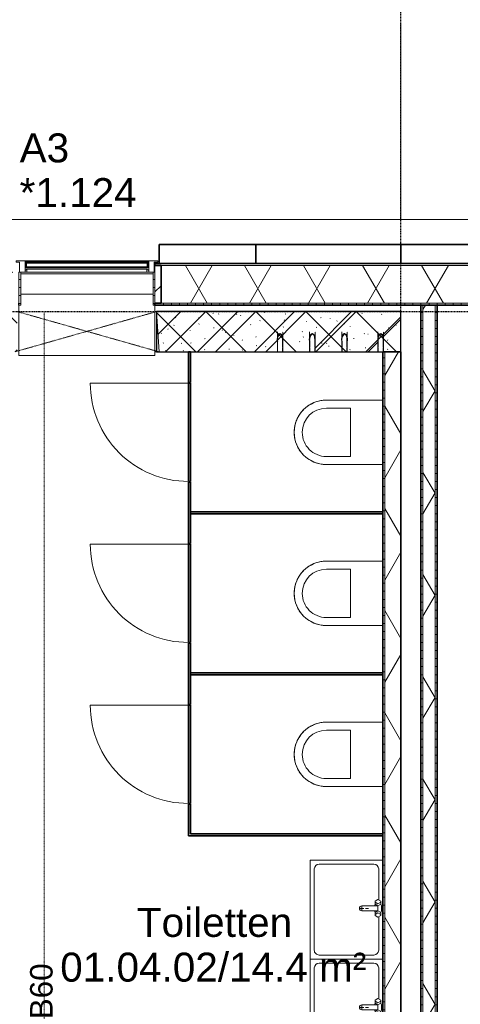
# Model space of a CAD drawing. Header units: millimetres. Extents: x -80560 to 110805, y -11020 to 52719.
# Tile 140 of 184: x 59527 to 62264, y 43497 to 49613. Entities that reach past the tile are written whole.
import ezdxf

# ---------------------------------------------------------------- set-up
doc = ezdxf.new("R2010")
doc.units = ezdxf.units.MM
for name, pattern in [('CENTER2', [20, 8, -4, 4, -4]), ('Dash', [6.35, 3.175, -3.175]), ('DASHDOT2', [8, 4, -2, 0, -2]), ('DASHED2-1', [3, 2, -1]), ('Hidden 1', [3.5, 2, -1.5])]:
    doc.linetypes.add(name, pattern=pattern)
for name, color, linetype, lineweight in [('A-ANNO-NOTE', 131, 'Continuous', 18), ('A-AREA-IDEN', 2, 'Continuous', 9), ('A-DETL-GENF', 92, 'Continuous', 18), ('A-DETL-MBND', 5, 'Continuous', 18), ('A-DOOR', 31, 'Continuous', 18), ('A-FLOR-OVHD', 1, 'DASHED2-1', 18), ('A-GENM', 13, 'Continuous', 18), ('A-GLAZ', 151, 'Continuous', 18), ('A-GLAZ-IDEN', 152, 'Continuous', 18), ('A-GLAZ-SILL', 1, 'Continuous', 18), ('A-WALL', 113, 'Continuous', 35), ('A-WALL-PATT', 111, 'Continuous', 35), ('I-WALL', 2, 'Continuous', 18), ('P-SANR-FIXT', 6, 'Continuous', 18), ('S-GRID', 1, 'Continuous', 9)]:
    doc.layers.add(name, color=color, linetype=linetype, lineweight=lineweight)
doc.styles.add('Arial', font='arial.ttf', dxfattribs={"height": 180})
doc.styles.add('Arial_1', font='arial.ttf', dxfattribs={"height": 140})
pattern_1 = [(3e-13, (62019.82, 43794.75), (-2e-13, 50), [])]
pattern_2 = [(60, (24894.82, 0), (-274.963, 158.75), []), (120, (24894.82, 0), (-274.963, -158.75), [])]
pattern_3 = [(0, (0, 0), (0, 50), [])]

# ---------------------------------------------------------------- blocks, each defined once
blk = doc.blocks.new('19112_SW_LeonardoCollege_R2020_rvt-1-DO_01 eerste verdieping')
at = {"layer": 'A-WALL-PATT', "lineweight": 5}
h = blk.add_hatch(dxfattribs=at)
h.set_pattern_fill('FP_171', color=10, angle=45, style=0, pattern_type=2)
h.set_pattern_definition([(225, (34237.5, 47800), (155.563, -155.563), []), (315, (34237.5, 47800), (155.563, 155.563), [])])
h.paths.add_polyline_path([(31475, 47550), (32417, 47550), (32417, 47800), (31475, 47800), (31475, 47581.1)], flags=0)
h.paths.add_polyline_path([(33433.4, 47550), (34617, 47550), (34617, 47800), (33283, 47800), (33283, 47550)], flags=0)
h.paths.add_polyline_path([(36076.4, 47550), (37000, 47550), (37000, 47800), (35483, 47800), (35483, 47550), (35782.7, 47550)], flags=0)
at = {"layer": 'A-WALL', "color": 250, "lineweight": 9}
for p, q in [((35473, 47800), (35483, 47800)), ((35483, 47550), (35473, 47550))]:
    blk.add_line(p, q, dxfattribs=at)
at = {"layer": 'A-WALL', "color": 50, "lineweight": 25}
for p, q in [((37000, 47800), (35483, 47800)), ((35483, 47800), (35483, 47550)), ((37000, 47550), (37000, 47800)), ((35483, 47550), (37000, 47550))]:
    blk.add_line(p, q, dxfattribs=at)
blk = doc.blocks.new('MB 31 Wandsparing - 866 x 1634-3275055-DO_01 eerste verdieping')
at = {"layer": 'A-GENM', "linetype": 'Dash', "lineweight": 9}
for p, q in [((-456.2, 125), (424.8, -125)), ((-441.2, -125), (439.8, 125))]:
    blk.add_line(p, q, dxfattribs=at)
blk = doc.blocks.new('MB 23 Gain Inno _onder element_ - ø83 x 1000-V346-DO_01 eerste verdieping')
at = {"layer": 'A-GENM', "linetype": 'Hidden 1', "lineweight": 13}
for p, q in [((-17, 125), (-15, 125)), ((-17, 60), (-17, 125)), ((-15, 125), (-15, 60)), ((15, 60), (15, 125)), ((15, 125), (17, 125)), ((17, 125), (17, 60))]:
    blk.add_line(p, q, dxfattribs=at)
at = {"layer": 'A-GENM', "linetype": 'Hidden 1', "lineweight": 13, "flags": 128}
for points in [[(-17, 0), (-17, 0.2), (-17, 0.4), (-17, 0.8), (-17, 1.2), (-17, 1.7), (-17, 2.3), (-17, 3), (-17, 3.8), (-17, 4.7), (-17, 5.7), (-17, 6.8), (-17, 7.9), (-17, 9.2), (-17, 10.5), (-17, 11.9), (-17, 13.3), (-17, 14.9), (-17, 16.5), (-17, 18.2), (-17, 20), (-17, 21.8), (-17, 23.7), (-17, 25.6), (-17, 27.6), (-17, 29.6), (-17, 31.7), (-17, 33.9), (-17, 36), (-17, 38.3), (-17, 40.5), (-17, 42.8), (-17, 45.1), (-17, 47.4), (-17, 49.8), (-17, 52.2), (-17, 54.6), (-17, 57), (-17, 59.4), (-17, 60)], [(0, 11.7), (-7.4, 14.5), (-12.3, 20.7), (-15.1, 28.2), (-16.4, 36.1), (-16.9, 44.1), (-17, 52.1), (-17, 60)], [(0, 15), (6.7, 17.7), (11, 23.6), (13.4, 30.6), (14.5, 37.9), (14.9, 45.3), (15, 52.7), (15, 60)], [(17, 60), (17, 57.6), (17, 55.2), (17, 52.8), (17, 50.4), (17, 48.1), (17, 45.7), (17, 43.4), (17, 41.1), (17, 38.9), (17, 36.6), (17, 34.4), (17, 32.3), (17, 30.2), (17, 28.1), (17, 26.1), (17, 24.2), (17, 22.3), (17, 20.4), (17, 18.7), (17, 17), (17, 15.3), (17, 13.8), (17, 12.3), (17, 10.8), (17, 9.5), (17, 8.3), (17, 7.1), (17, 6), (17, 5), (17, 4.1), (17, 3.3), (17, 2.5), (17, 1.9), (17, 1.3), (17, 0.9), (17, 0.5), (17, 0.2), (17, 0.1), (17, 0)]]:
    blk.add_lwpolyline(points, dxfattribs=at)
at = {"layer": 'A-GENM', "linetype": 'Hidden 1', "lineweight": 13}
for centre, radius, start, end in [((27.8, 49.3), 44.1, 165.9286, 230.9413), ((-27.3, 48.5), 45.8, 306.62924, 14.56004)]:
    blk.add_arc(centre, radius, start, end, dxfattribs=at)
blk = doc.blocks.new('MB 23 Gain Inno _onder element_ - ø63 x 900-V351-DO_01 eerste verdieping')
at = {"layer": 'A-GENM', "linetype": 'Hidden 1', "lineweight": 13}
for p, q in [((-17, 125), (-15, 125)), ((-17, 60), (-17, 125)), ((-15, 125), (-15, 60)), ((15, 60), (15, 125)), ((15, 125), (17, 125)), ((17, 125), (17, 60))]:
    blk.add_line(p, q, dxfattribs=at)
at = {"layer": 'A-GENM', "linetype": 'Hidden 1', "lineweight": 13, "flags": 128}
for points in [[(-17, 0), (-17, 0.2), (-17, 0.4), (-17, 0.8), (-17, 1.2), (-17, 1.7), (-17, 2.3), (-17, 3), (-17, 3.8), (-17, 4.7), (-17, 5.7), (-17, 6.8), (-17, 7.9), (-17, 9.2), (-17, 10.5), (-17, 11.9), (-17, 13.3), (-17, 14.9), (-17, 16.5), (-17, 18.2), (-17, 20), (-17, 21.8), (-17, 23.7), (-17, 25.6), (-17, 27.6), (-17, 29.6), (-17, 31.7), (-17, 33.9), (-17, 36), (-17, 38.3), (-17, 40.5), (-17, 42.8), (-17, 45.1), (-17, 47.4), (-17, 49.8), (-17, 52.2), (-17, 54.6), (-17, 57), (-17, 59.4), (-17, 60)], [(0, 11.7), (-7.4, 14.5), (-12.3, 20.7), (-15.1, 28.2), (-16.4, 36.1), (-16.9, 44.1), (-17, 52.1), (-17, 60)], [(0, 15), (6.7, 17.7), (11, 23.6), (13.4, 30.6), (14.5, 37.9), (14.9, 45.3), (15, 52.7), (15, 60)], [(17, 60), (17, 57.6), (17, 55.2), (17, 52.8), (17, 50.4), (17, 48.1), (17, 45.7), (17, 43.4), (17, 41.1), (17, 38.9), (17, 36.6), (17, 34.4), (17, 32.3), (17, 30.2), (17, 28.1), (17, 26.1), (17, 24.2), (17, 22.3), (17, 20.4), (17, 18.7), (17, 17), (17, 15.3), (17, 13.8), (17, 12.3), (17, 10.8), (17, 9.5), (17, 8.3), (17, 7.1), (17, 6), (17, 5), (17, 4.1), (17, 3.3), (17, 2.5), (17, 1.9), (17, 1.3), (17, 0.9), (17, 0.5), (17, 0.2), (17, 0.1), (17, 0)]]:
    blk.add_lwpolyline(points, dxfattribs=at)
at = {"layer": 'A-GENM', "linetype": 'Hidden 1', "lineweight": 13}
for centre, radius, start, end in [((27.8, 49.3), 44.1, 165.9286, 230.9413), ((-27.3, 48.5), 45.8, 306.62924, 14.56004)]:
    blk.add_arc(centre, radius, start, end, dxfattribs=at)
blk = doc.blocks.new('MB 23 Gain Inno _onder element_ - ø63 x 900-V352-DO_01 eerste verdieping')
at = {"layer": 'A-GENM', "linetype": 'Hidden 1', "lineweight": 13}
for p, q in [((-17, 125), (-15, 125)), ((-17, 60), (-17, 125)), ((-15, 125), (-15, 60)), ((15, 60), (15, 125)), ((15, 125), (17, 125)), ((17, 125), (17, 60))]:
    blk.add_line(p, q, dxfattribs=at)
at = {"layer": 'A-GENM', "linetype": 'Hidden 1', "lineweight": 13, "flags": 128}
for points in [[(-17, 0), (-17, 0.2), (-17, 0.4), (-17, 0.8), (-17, 1.2), (-17, 1.7), (-17, 2.3), (-17, 3), (-17, 3.8), (-17, 4.7), (-17, 5.7), (-17, 6.8), (-17, 7.9), (-17, 9.2), (-17, 10.5), (-17, 11.9), (-17, 13.3), (-17, 14.9), (-17, 16.5), (-17, 18.2), (-17, 20), (-17, 21.8), (-17, 23.7), (-17, 25.6), (-17, 27.6), (-17, 29.6), (-17, 31.7), (-17, 33.9), (-17, 36), (-17, 38.3), (-17, 40.5), (-17, 42.8), (-17, 45.1), (-17, 47.4), (-17, 49.8), (-17, 52.2), (-17, 54.6), (-17, 57), (-17, 59.4), (-17, 60)], [(0, 11.7), (-7.4, 14.5), (-12.3, 20.7), (-15.1, 28.2), (-16.4, 36.1), (-16.9, 44.1), (-17, 52.1), (-17, 60)], [(0, 15), (6.7, 17.7), (11, 23.6), (13.4, 30.6), (14.5, 37.9), (14.9, 45.3), (15, 52.7), (15, 60)], [(17, 60), (17, 57.6), (17, 55.2), (17, 52.8), (17, 50.4), (17, 48.1), (17, 45.7), (17, 43.4), (17, 41.1), (17, 38.9), (17, 36.6), (17, 34.4), (17, 32.3), (17, 30.2), (17, 28.1), (17, 26.1), (17, 24.2), (17, 22.3), (17, 20.4), (17, 18.7), (17, 17), (17, 15.3), (17, 13.8), (17, 12.3), (17, 10.8), (17, 9.5), (17, 8.3), (17, 7.1), (17, 6), (17, 5), (17, 4.1), (17, 3.3), (17, 2.5), (17, 1.9), (17, 1.3), (17, 0.9), (17, 0.5), (17, 0.2), (17, 0.1), (17, 0)]]:
    blk.add_lwpolyline(points, dxfattribs=at)
at = {"layer": 'A-GENM', "linetype": 'Hidden 1', "lineweight": 13}
for centre, radius, start, end in [((27.8, 49.3), 44.1, 165.9286, 230.9413), ((-27.3, 48.5), 45.8, 306.62924, 14.56004)]:
    blk.add_arc(centre, radius, start, end, dxfattribs=at)
blk = doc.blocks.new('MB 23 Gain Inno _onder element_ - ø63 x 900-V353-DO_01 eerste verdieping')
at = {"layer": 'A-GENM', "linetype": 'Hidden 1', "lineweight": 13}
for p, q in [((-17, 125), (-15, 125)), ((-17, 60), (-17, 125)), ((-15, 125), (-15, 60)), ((15, 60), (15, 125)), ((15, 125), (17, 125)), ((17, 125), (17, 60))]:
    blk.add_line(p, q, dxfattribs=at)
at = {"layer": 'A-GENM', "linetype": 'Hidden 1', "lineweight": 13, "flags": 128}
for points in [[(-17, 0), (-17, 0.2), (-17, 0.4), (-17, 0.8), (-17, 1.2), (-17, 1.7), (-17, 2.3), (-17, 3), (-17, 3.8), (-17, 4.7), (-17, 5.7), (-17, 6.8), (-17, 7.9), (-17, 9.2), (-17, 10.5), (-17, 11.9), (-17, 13.3), (-17, 14.9), (-17, 16.5), (-17, 18.2), (-17, 20), (-17, 21.8), (-17, 23.7), (-17, 25.6), (-17, 27.6), (-17, 29.6), (-17, 31.7), (-17, 33.9), (-17, 36), (-17, 38.3), (-17, 40.5), (-17, 42.8), (-17, 45.1), (-17, 47.4), (-17, 49.8), (-17, 52.2), (-17, 54.6), (-17, 57), (-17, 59.4), (-17, 60)], [(0, 11.7), (-7.4, 14.5), (-12.3, 20.7), (-15.1, 28.2), (-16.4, 36.1), (-16.9, 44.1), (-17, 52.1), (-17, 60)], [(0, 15), (6.7, 17.7), (11, 23.6), (13.4, 30.6), (14.5, 37.9), (14.9, 45.3), (15, 52.7), (15, 60)], [(17, 60), (17, 57.6), (17, 55.2), (17, 52.8), (17, 50.4), (17, 48.1), (17, 45.7), (17, 43.4), (17, 41.1), (17, 38.9), (17, 36.6), (17, 34.4), (17, 32.3), (17, 30.2), (17, 28.1), (17, 26.1), (17, 24.2), (17, 22.3), (17, 20.4), (17, 18.7), (17, 17), (17, 15.3), (17, 13.8), (17, 12.3), (17, 10.8), (17, 9.5), (17, 8.3), (17, 7.1), (17, 6), (17, 5), (17, 4.1), (17, 3.3), (17, 2.5), (17, 1.9), (17, 1.3), (17, 0.9), (17, 0.5), (17, 0.2), (17, 0.1), (17, 0)]]:
    blk.add_lwpolyline(points, dxfattribs=at)
at = {"layer": 'A-GENM', "linetype": 'Hidden 1', "lineweight": 13}
for centre, radius, start, end in [((27.8, 49.3), 44.1, 165.9286, 230.9413), ((-27.3, 48.5), 45.8, 306.62924, 14.56004)]:
    blk.add_arc(centre, radius, start, end, dxfattribs=at)
blk = doc.blocks.new('95251-Leonardo College Leiden_rvt-1-DO_01 eerste verdieping')
at = {"layer": 'A-WALL-PATT', "lineweight": 9}
h = blk.add_hatch(dxfattribs=at)
h.set_pattern_fill('FP_182', color=55, style=0, pattern_type=2)
h.set_pattern_definition([(45, (0, 0), (-176.7767, 176.7767), []), (17, (0, 0), (51.37877, 156.87645), [3.353, -159.647, 3.353, -88.647, -134]), (17, (0, 0), (51.37877, 156.87645), [-255, 3.353, -130.647]), (48, (0, 0), (-36.014, 160.26226), [3.353, -158.647, 3.353, -160.647, -132]), (48, (0, 0), (-36.014, 160.26226), [-326, 3.353, -128.647]), (71, (0, 0), (-94.825, 133.12483), [3.353, -156.647, 3.353, -87.247, -131]), (71, (0, 0), (-94.825, 133.12483), [-250.6, 3.353, -127.647])])
h.paths.add_polyline_path([(36633, 47550), (36633.9, 47641), (36650, 47663.3), (36657.4, 47660.5), (36662.3, 47654.3), (36665.1, 47646.8), (36666.9, 47630.9), (36667, 47550), (36858, 47550), (36858.9, 47641), (36875, 47663.3), (36882.4, 47660.5), (36887.3, 47654.3), (36890.1, 47646.8), (36891.9, 47630.9), (36892, 47550), (37000, 47550), (37000, 47800), (35483, 47800), (35498, 47550), (36233, 47550), (36233.9, 47641), (36250, 47663.3), (36257.4, 47660.5), (36262.3, 47654.3), (36265.1, 47646.8), (36266.9, 47630.9), (36267, 47550), (36433, 47550), (36433.9, 47641), (36450, 47663.3), (36457.4, 47660.5), (36462.3, 47654.3), (36465.1, 47646.8), (36466.9, 47630.9), (36467, 47550)], flags=0)
h.paths.add_polyline_path([(34020.7, 47550), (34602, 47550), (34608.1, 47658), (34484, 47658.9), (34461.7, 47675), (34464.5, 47682.4), (34470.7, 47687.3), (34478.2, 47690.1), (34494.1, 47691.9), (34534.6, 47692), (34610.5, 47692), (34617, 47800), (33283, 47800), (33298, 47550), (33727, 47550)], flags=0)
h.paths.add_polyline_path([(32258.7, 47550), (32402, 47550), (32417, 47800), (32242, 47800), (32241.1, 47709), (32225, 47686.7), (32217.6, 47689.5), (32212.7, 47695.7), (32209.5, 47706), (32208.1, 47719.1), (32208, 47800), (32042, 47800), (32041.1, 47709), (32025, 47686.7), (32017.6, 47689.5), (32012.7, 47695.7), (32009.5, 47706), (32008.1, 47719.1), (32008, 47800), (31842, 47800), (31841.1, 47709), (31825, 47686.7), (31817.6, 47689.5), (31812.7, 47695.7), (31809.5, 47706), (31808.1, 47719.1), (31808, 47800), (31475, 47800), (31475, 47692), (31566, 47691.1), (31588.3, 47675), (31585.5, 47667.6), (31579.3, 47662.7), (31571.8, 47659.9), (31555.9, 47658.1), (31475, 47658), (31475, 47600), (31480, 47600), (31480, 47550), (31965, 47550)], flags=0)
at = {"layer": 'A-WALL', "color": 170, "lineweight": 5}
for p, q in [((37000, 47800), (35483, 47800)), ((35483, 47800), (35498, 47550)), ((37000, 47550), (37000, 47800)), ((36233, 47550), (36233, 47615)), ((36267, 47615), (36267, 47550)), ((36433, 47550), (36433, 47615)), ((36467, 47615), (36467, 47550)), ((36633, 47550), (36633, 47615)), ((36667, 47615), (36667, 47550)), ((36858, 47550), (36858, 47615)), ((36892, 47615), (36892, 47550)), ((35498, 47550), (36233, 47550)), ((36267, 47550), (36433, 47550)), ((36467, 47550), (36633, 47550)), ((36667, 47550), (36858, 47550)), ((36892, 47550), (37000, 47550))]:
    blk.add_line(p, q, dxfattribs=at)
at = {"layer": 'A-WALL', "color": 170, "lineweight": 5, "flags": 128}
for points in [[(36250, 47663.3), (36257.4, 47660.5), (36262.3, 47654.3), (36265.1, 47646.8), (36266.4, 47638.9), (36266.9, 47630.9), (36267, 47622.9), (36267, 47615)], [(36450, 47663.3), (36457.4, 47660.5), (36462.3, 47654.3), (36465.1, 47646.8), (36466.4, 47638.9), (36466.9, 47630.9), (36467, 47622.9), (36467, 47615)], [(36650, 47663.3), (36657.4, 47660.5), (36662.3, 47654.3), (36665.1, 47646.8), (36666.4, 47638.9), (36666.9, 47630.9), (36667, 47622.9), (36667, 47615)], [(36875, 47663.3), (36882.4, 47660.5), (36887.3, 47654.3), (36890.1, 47646.8), (36891.4, 47638.9), (36891.9, 47630.9), (36892, 47622.9), (36892, 47615)]]:
    blk.add_lwpolyline(points, dxfattribs=at)
at = {"layer": 'A-WALL', "color": 170, "lineweight": 5}
for centre in [(36277.3, 47626.5), (36477.3, 47626.5), (36677.3, 47626.5), (36902.3, 47626.5)]:
    blk.add_arc(centre, 45.8, 126.62924, 194.56004, dxfattribs=at)
at = {"color": 130, "lineweight": 9, "rotation": 180}
blk.add_blockref('MB 31 Wandsparing - 866 x 1634-3275055-DO_01 eerste verdieping', (35041.8, 47675), dxfattribs=at)
at = {"color": 130, "lineweight": 9, "extrusion": (0, 0, -1), "rotation": 180}
for name, p in [('MB 23 Gain Inno _onder element_ - ø63 x 900-V353-DO_01 eerste verdieping', (-36250, 47675)), ('MB 23 Gain Inno _onder element_ - ø63 x 900-V352-DO_01 eerste verdieping', (-36450, 47675)), ('MB 23 Gain Inno _onder element_ - ø63 x 900-V351-DO_01 eerste verdieping', (-36650, 47675)), ('MB 23 Gain Inno _onder element_ - ø83 x 1000-V346-DO_01 eerste verdieping', (-36875, 47675))]:
    blk.add_blockref(name, p, dxfattribs=at)
blk = doc.blocks.new('Basic Wall _ 41_WA_n3o_cladding_vertikaal_random_100mm_oorspronkelijk - ___-31301000-DO_01 eerste verdieping')
at = {"layer": 'A-WALL', "lineweight": 18}
for p, q in [((13029, 48371), (79171, 48371)), ((35500, 48101), (35468, 48101)), ((35473, 48099), (35468, 48099))]:
    blk.add_line(p, q, dxfattribs=at)
blk = doc.blocks.new('NLRS_41_GM_WPB_spouwlat-SH_generiek_ISR - 235x38-V80-DO_01 eerste verdieping')
at = {"layer": 'A-GENM'}
h = blk.add_hatch(dxfattribs=at)
h.set_pattern_fill('FP_52', color=256, style=0, pattern_type=2)
h.set_pattern_definition([(45, (0, 0), (-141.42136, 141.42136), [])])
h.paths.add_polyline_path([(35473, 47852), (35511, 47852), (35511, 48087), (35473, 48087), (35473, 47914.3)], flags=0)
for p, q in [((35511, 48087), (35473, 48087)), ((35473, 48087), (35473, 47852)), ((35511, 47852), (35511, 48087)), ((35473, 47852), (35511, 47852))]:
    blk.add_line(p, q, dxfattribs=at)
blk = doc.blocks.new('41_dagkanten_SH_generiek_ISR - 12x204_5-V81-DO_01 eerste verdieping')
at = {"layer": 'A-GENM'}
h = blk.add_hatch(dxfattribs=at)
h.set_pattern_fill('FP_54', color=256, style=0, pattern_type=2)
h.set_pattern_definition(pattern_3)
h.paths.add_polyline_path([(35461, 47839.5), (35473, 47839.5), (35473, 48044), (35461, 48044), (35461, 47914.3)], flags=0)
for p, q in [((35461, 48044), (35461, 47839.5)), ((35473, 48044), (35468, 48044)), ((35473, 47839.5), (35473, 48044)), ((35461, 47839.5), (35473, 47839.5))]:
    blk.add_line(p, q, dxfattribs=at)
blk = doc.blocks.new('41_dagkanten_SH_generiek_ISR - 12x204_5-V82-DO_01 eerste verdieping')
at = {"layer": 'A-GENM'}
h = blk.add_hatch(dxfattribs=at)
h.set_pattern_fill('FP_53', color=256, style=0, pattern_type=2)
h.set_pattern_definition(pattern_3)
h.paths.add_polyline_path([(34627, 47839.5), (34639, 47839.5), (34639, 48044), (34627, 48044), (34627, 47914.3)], flags=0)
for p, q in [((34632, 48044), (34627, 48044)), ((34627, 48044), (34627, 47839.5)), ((34639, 47839.5), (34639, 48044)), ((34627, 47839.5), (34639, 47839.5))]:
    blk.add_line(p, q, dxfattribs=at)
blk = doc.blocks.new('merk 900 vast glas shadowbox - merk 900 vast glas shadowbox-32549056-DO_01 eerste verdieping')
at = {"layer": 'A-GLAZ'}
for p, q in [((-362, 0), (-440, 0)), ((-440, 0), (-440, -10)), ((-362, -4), (-362, 0)), ((440, 0), (362, 0)), ((362, 0), (362, -4)), ((440, -10), (440, 0)), ((-440, -10), (-418, -10)), ((-418, -10), (-418, -72)), ((-384, -72), (-384, -4)), ((-384, -4), (-362, -4)), ((362, -4), (384, -4)), ((384, -4), (384, -72)), ((418, -72), (418, -10)), ((418, -10), (440, -10)), ((-418, -72), (-384, -72)), ((384, -72), (418, -72))]:
    blk.add_line(p, q, dxfattribs=at)
at = {"layer": 'A-GLAZ-SILL'}
for p, q in [((362, 0), (-362, 0)), ((362, -4), (-362, -4))]:
    blk.add_line(p, q, dxfattribs=at)
blk = doc.blocks.new('74_PF_EHA_wandtoilet - hoogte 390-32003558-DO_01 eerste verdieping')
at = {"layer": 'P-SANR-FIXT'}
for p, q in [((-178.1, -56.2), (-178.1, -406.3)), ((221.9, -406.3), (221.9, -56.2)), ((-128.1, -406.3), (-128.1, -256.3)), ((-128.1, -256.3), (171.9, -256.3)), ((171.9, -256.3), (171.9, -406.3))]:
    blk.add_line(p, q, dxfattribs=at)
at = {"layer": 'P-SANR-FIXT', "flags": 128}
for points in [[(21.9, -606.3), (13.9, -606.1), (5.9, -605.6), (-2, -604.8), (-9.9, -603.7), (-17.8, -602.3), (-25.6, -600.5), (-33.4, -598.5), (-41, -596.1), (-48.5, -593.4), (-56, -590.5), (-63.3, -587.2), (-70.4, -583.6), (-77.5, -579.8), (-84.3, -575.7), (-91, -571.3), (-97.5, -566.7), (-103.8, -561.8), (-110, -556.6), (-115.9, -551.2), (-121.6, -545.6), (-127, -539.7), (-132.2, -533.7), (-137.2, -527.4), (-141.9, -521), (-146.4, -514.3), (-150.6, -507.5), (-154.5, -500.5), (-158.1, -493.4), (-161.4, -486.1), (-164.5, -478.7), (-167.2, -471.2), (-169.7, -463.6), (-171.8, -455.9), (-173.7, -448.1), (-175.2, -440.2), (-176.4, -432.3), (-177.3, -424.4), (-177.8, -416.4), (-178.1, -408.4), (-178.1, -406.3)], [(221.9, -406.3), (221.8, -414.2), (221.3, -422.2), (220.5, -430.2), (219.4, -438.1), (217.9, -446), (216.2, -453.8), (214.1, -461.5), (211.8, -469.2), (209.1, -476.7), (206.1, -484.1), (202.9, -491.4), (199.3, -498.6), (195.5, -505.6), (191.4, -512.5), (187, -519.2), (182.3, -525.7), (177.4, -532), (172.3, -538.1), (166.9, -544), (161.3, -549.7), (155.4, -555.2), (149.3, -560.4), (143.1, -565.4), (136.6, -570.1), (130, -574.5), (123.2, -578.7), (116.2, -582.6), (109.1, -586.3), (101.8, -589.6), (94.4, -592.7), (86.9, -595.4), (79.3, -597.9), (71.6, -600), (63.8, -601.8), (55.9, -603.3), (48, -604.5), (40.1, -605.4), (32.1, -606), (24.1, -606.2), (21.9, -606.3)]]:
    blk.add_lwpolyline(points, dxfattribs=at)
at = {"layer": 'P-SANR-FIXT'}
for radius, start, end in [(200, 180, 270), (150, 180, 270), (200, 270, 360), (150, 270, 0)]:
    blk.add_arc((21.9, -406.3), radius, start, end, dxfattribs=at)
blk = doc.blocks.new('74_n3o_Kupan_toiletruimte_3 - 74_n3o_Kupan_toiletruimte_3-32467042-DO_01 eerste verdieping')
at = {"layer": 'A-GENM', "lineweight": 35}
for p, q in [((1006.5, 0), (993.5, 0)), ((993.5, 0), (993.5, -1193.5)), ((1006.5, -1193.5), (1006.5, 0)), ((2006.5, 0), (1993.5, 0)), ((1993.5, 0), (1993.5, -1193.5)), ((2006.5, -1193.5), (2006.5, 0)), ((3006.5, 0), (2993.5, 0)), ((2993.5, 0), (2993.5, -1193.5)), ((3006.5, -1206.5), (3006.5, 0)), ((190, -1193.5), (0, -1193.5)), ((0, -1193.5), (0, -1206.5)), ((0, -1206.5), (190, -1206.5)), ((190, -1206.5), (190, -1193.5)), ((805, -1193.5), (195, -1193.5)), ((195, -1193.5), (195, -1206.5)), ((195, -1206.5), (805, -1206.5)), ((805, -1206.5), (805, -1193.5)), ((1190, -1193.5), (810, -1193.5)), ((810, -1193.5), (810, -1206.5)), ((810, -1206.5), (1190, -1206.5)), ((993.5, -1193.5), (1006.5, -1193.5)), ((1190, -1206.5), (1190, -1193.5)), ((1805, -1193.5), (1195, -1193.5)), ((1195, -1193.5), (1195, -1206.5)), ((1195, -1206.5), (1805, -1206.5)), ((1805, -1206.5), (1805, -1193.5)), ((2190, -1193.5), (1810, -1193.5)), ((1810, -1193.5), (1810, -1206.5)), ((1810, -1206.5), (2190, -1206.5)), ((1993.5, -1193.5), (2006.5, -1193.5)), ((2190, -1206.5), (2190, -1193.5)), ((2805, -1193.5), (2195, -1193.5)), ((2195, -1193.5), (2195, -1206.5)), ((2195, -1206.5), (2805, -1206.5)), ((2805, -1206.5), (2805, -1193.5)), ((2993.5, -1193.5), (2810, -1193.5)), ((2810, -1193.5), (2810, -1206.5)), ((2810, -1206.5), (3006.5, -1206.5))]:
    blk.add_line(p, q, dxfattribs=at)
blk = doc.blocks.new('00_n3o_symbool_swingangle - std-31931020-DO_01 eerste verdieping')
at = {"layer": 'A-DOOR'}
blk.add_line((-415, 27), (-415, -583), dxfattribs=at)
blk.add_arc((-415, 27), 610, 270, 0, dxfattribs=at)
blk = doc.blocks.new('74_n3o_fonteintje_450x600 - std-32453865-DO_01 eerste verdieping')
at = {"layer": 'P-SANR-FIXT'}
for p, q in [((-300, 0), (-300, -450)), ((315, -450), (315, 0)), ((-300, -450), (315, -450))]:
    blk.add_line(p, q, dxfattribs=at)
blk = doc.blocks.new('53_wastafel_450X600 - std-32453815-DO_01 eerste verdieping')
at = {"layer": 'P-SANR-FIXT'}
for p, q in [((-300, -450), (-300, 0)), ((-275, -55), (-275, -395)), ((-52.4, -25), (-245, -25)), ((-45, -12.2), (-55, -29.5)), ((-55, -29.5), (-45, -46.8)), ((-25, -12.2), (-45, -12.2)), ((-45, -46.8), (-25, -46.8)), ((-28.4, -29.5), (-38.4, -12.2)), ((-38.4, -46.8), (-28.4, -29.5)), ((-25, -12.2), (-15, -7.2)), ((-15, -29.5), (-25, -12.2)), ((-25, -46.8), (-15, -29.5)), ((-25, -46.8), (-15, -51.8)), ((-15, -7.2), (15, -7.2)), ((-15, -29.5), (-15, -129.5)), ((15, -29.5), (-15, -29.5)), ((15, -7.2), (25, -12.2)), ((15, -29.5), (25, -12.2)), ((25, -46.8), (15, -29.5)), ((15, -129.5), (15, -29.5)), ((25, -46.8), (15, -51.8)), ((25, -12.2), (45, -12.2)), ((45, -46.8), (25, -46.8)), ((28.4, -29.5), (38.4, -12.2)), ((38.4, -46.8), (28.4, -29.5)), ((45, -12.2), (55, -29.5)), ((55, -29.5), (45, -46.8)), ((260, -25), (52.4, -25)), ((290, -395), (290, -55)), ((315, 0), (315, -450)), ((0, -107.5), (0, -87.5)), ((0, -141.5), (0, -117.5)), ((12, -129.5), (-12, -129.5)), ((-245, -425), (260, -425)), ((315, -450), (-300, -450))]:
    blk.add_line(p, q, dxfattribs=at)
for centre, radius, start, end in [((-245, -55), 30, 90, 180), ((260, -55), 30, 0, 90), ((0, -129.5), 15, 180, 0), ((-245, -395), 30, 180, 270), ((260, -395), 30, 270, 360)]:
    blk.add_arc(centre, radius, start, end, dxfattribs=at)
blk = doc.blocks.new('31_n3o_gevelopening_vensterbank - 380x15-V264-DO_01 eerste verdieping')
at = {"layer": 'A-GENM'}
for p, q in [((0, -311.5), (0, 0)), ((0, 0), (846, 0)), ((846, 0), (846, -311.5)), ((12, -380), (834, -380))]:
    blk.add_line(p, q, dxfattribs=at)
blk = doc.blocks.new('30_n3o_RT72_glas met glaslat - Type 1-33567359-DO_01 eerste verdieping')
at = {"layer": 'A-GENM'}
for points in [[(-379, -11), (379, -11), (379, -5), (-379, -5)], [(-379, -41), (379, -41), (379, -35), (-379, -35)]]:
    blk.add_hatch(color=256, dxfattribs=at).paths.add_polyline_path(points, flags=0)
for p, q in [((379, -5), (-379, -5)), ((-379, -5), (-379, -11)), ((-375, -5), (-379, -5)), ((-379, -5), (-379, -41)), ((-379, -11), (379, -11)), ((379, -35), (-379, -35)), ((-379, -35), (-379, -41)), ((-379, -41), (379, -41)), ((-379, -41), (-375, -41)), ((-375, -41), (-375, -5)), ((379, -5), (375, -5)), ((375, -5), (375, -41)), ((375, -41), (379, -41)), ((379, -11), (379, -5)), ((379, -41), (379, -5)), ((379, -41), (379, -35))]:
    blk.add_line(p, q, dxfattribs=at)
blk = doc.blocks.new('DPWP_30_n3o_RT72_glas met glaslat Frame1 - Type 1-33567362-DO_01 eerste verdieping')
at = {"layer": 'A-GENM'}
for p, q in [((-372, -7.8), (-384, -15)), ((-384, -27), (-372, -27)), ((372, -7.8), (-372, -7.8)), ((-372, -7.8), (-372, -27)), ((-372, -27), (-372, -7.8)), ((-372, -27), (372, -27)), ((372, -27), (372, -7.8)), ((384, -15), (372, -7.8)), ((372, -7.8), (372, -27)), ((372, -27), (384, -27))]:
    blk.add_line(p, q, dxfattribs=at)
blk = doc.blocks.new('01_n3o_symbool_lijn_met_tekst - brandwerend_B60-31157512-DO_01 eerste verdieping')
at = {"layer": 'A-DETL-GENF', "color": 3, "linetype": 'DASHDOT2'}
blk.add_line((0, 0), (8362.5, 0), dxfattribs=at)

msp = doc.modelspace()

# ---------------------------------------------------------------- hatches: boundary and pattern name
at = {"layer": 'A-WALL-PATT', "lineweight": 18}
h = msp.add_hatch(dxfattribs=at)
h.set_pattern_fill('FP_49', color=256, style=0, pattern_type=2)
h.set_pattern_definition([(180, (61069.82, 48099), (1e-13, -50), [])])
h.paths.add_polyline_path([(83931.8, 48087), (83943.8, 48087), (83943.8, 48099), (82117.8, 48099), (82117.8, 48087), (83584, 48087)], flags=0)
h.paths.add_polyline_path([(80371.8, 48087), (80371.8, 48099), (79417.8, 48099), (79417.8, 48087), (80333.8, 48087)], flags=0)
h.paths.add_polyline_path([(78297.9, 48087), (78571.8, 48087), (78571.8, 48099), (75817.8, 48099), (75817.8, 48087), (77123.2, 48087)], flags=0)
h.paths.add_polyline_path([(72255.8, 48087), (74071.8, 48087), (74071.8, 48099), (72217.8, 48099), (72217.8, 48087)], flags=0)
h.paths.add_polyline_path([(70455.8, 48087), (71371.8, 48087), (71371.8, 48099), (70417.8, 48099), (70417.8, 48087)], flags=0)
h.paths.add_polyline_path([(68671.8, 48087), (68671.8, 48099), (66817.8, 48099), (66817.8, 48087), (68633.8, 48087)], flags=0)
h.paths.add_polyline_path([(65963.7, 48087), (65971.8, 48087), (65971.8, 48099), (60367.8, 48099), (60367.8, 48087), (65933.8, 48087)], flags=0)
h.paths.add_polyline_path([(58205.8, 48087), (59521.8, 48087), (59521.8, 48099), (58167.8, 48099), (58167.8, 48087)], flags=0)
h.paths.add_polyline_path([(55685.1, 48087), (57321.8, 48087), (57321.8, 48099), (55567.8, 48099), (55567.8, 48087), (55605.8, 48087)], flags=0)
h.paths.add_polyline_path([(52454.8, 48087), (52921.8, 48087), (52921.8, 48099), (52417.8, 48099), (52417.8, 48087)], flags=0)
h.paths.add_polyline_path([(48405.8, 48087), (49321.8, 48087), (49321.8, 48099), (48367.8, 48099), (48367.8, 48087)], flags=0)
h.paths.add_polyline_path([(50205.8, 48087), (51571.8, 48087), (51571.8, 48099), (50167.8, 48099), (50167.8, 48087)], flags=0)
h.paths.add_polyline_path([(45255.8, 48087), (46621.8, 48087), (46621.8, 48099), (45217.8, 48099), (45217.8, 48087)], flags=0)
h.paths.add_polyline_path([(42571.8, 48087), (42571.8, 48099), (41617.8, 48099), (41617.8, 48087), (42533.8, 48087)], flags=0)
h.paths.add_polyline_path([(40707.9, 48087), (40771.8, 48087), (40771.8, 48099), (38195.8, 48099), (38195.8, 48087), (39533.2, 48087)], flags=0)
h = msp.add_hatch(dxfattribs=at)
h.set_pattern_fill('FP_2', color=256, style=0, pattern_type=2)
h.set_pattern_definition(pattern_2)
h.paths.add_polyline_path([(83696.8, 47852), (83931.8, 47852), (83931.8, 48087), (82155.8, 48087), (82155.8, 47852), (83584, 47852)], flags=0)
h.paths.add_polyline_path([(80333.8, 47852), (80333.8, 48087), (79455.8, 48087), (79455.8, 47852), (80059.9, 47852)], flags=0)
h.paths.add_polyline_path([(78533.8, 47852), (78533.8, 48087), (75855.8, 48087), (75855.8, 47852), (78297.9, 47852)], flags=0)
h.paths.add_polyline_path([(73599.1, 47852), (74033.8, 47852), (74033.8, 48087), (72255.8, 48087), (72255.8, 47852), (72424.4, 47852)], flags=0)
h.paths.add_polyline_path([(71249.8, 47852), (71333.8, 47852), (71333.8, 48087), (70455.8, 48087), (70455.8, 47852), (70662.4, 47852)], flags=0)
h.paths.add_polyline_path([(68313, 47852), (68633.8, 47852), (68633.8, 48087), (66855.8, 48087), (66855.8, 47852), (67725.7, 47852)], flags=0)
h.paths.add_polyline_path([(65933.8, 47852), (65933.8, 48087), (60405.8, 48087), (60405.8, 47852), (65376.3, 47852)], flags=0)
h.paths.add_polyline_path([(59483.8, 47852), (59483.8, 48087), (58205.8, 48087), (58205.8, 47852), (59209.2, 47852)], flags=0)
h.paths.add_polyline_path([(57153.5, 47852), (57283.8, 47852), (57283.8, 48087), (55605.8, 48087), (55605.8, 47852), (56859.8, 47852)], flags=0)
h.paths.add_polyline_path([(51533.8, 47852), (51533.8, 48087), (50205.8, 48087), (50205.8, 47852), (51280.1, 47852)], flags=0)
h.paths.add_polyline_path([(52455.8, 47852), (52883.8, 47852), (52883.8, 48087), (52455.8, 48087), (52455.8, 47914.3)], flags=0)
h.paths.add_polyline_path([(49283.8, 47852), (49283.8, 48087), (48405.8, 48087), (48405.8, 47852), (48930.7, 47852)], flags=0)
h.paths.add_polyline_path([(46581.3, 47852), (46583.8, 47852), (46583.8, 48087), (45255.8, 48087), (45255.8, 47852), (45406.6, 47852)], flags=0)
h.paths.add_polyline_path([(40707.9, 47852), (40733.8, 47852), (40733.8, 48087), (38207.8, 48087), (38207.8, 47852), (39533.2, 47852)], flags=0)
h.paths.add_polyline_path([(42469.9, 47852), (42533.8, 47852), (42533.8, 48087), (41655.8, 48087), (41655.8, 47852), (41882.6, 47852)], flags=0)
h = msp.add_hatch(dxfattribs=at)
h.set_pattern_fill('FP_50', color=256, angle=-270, style=0, pattern_type=2)
h.set_pattern_definition([(270, (61069.82, 48099), (50, 2e-13), [])])
h.paths.add_polyline_path([(83684.3, 47839.5), (83696.8, 47839.5), (83696.8, 47852), (82117.8, 47852), (82117.8, 47839.5), (83584, 47839.5)], flags=0)
h.paths.add_polyline_path([(79417.8, 47839.5), (80371.8, 47839.5), (80371.8, 47852), (79417.8, 47852)], flags=0)
h.paths.add_polyline_path([(78571.8, 47839.5), (78571.8, 47852), (75817.8, 47852), (75817.8, 47839.5), (78297.9, 47839.5)], flags=0)
h.paths.add_polyline_path([(74071.8, 47839.5), (74071.8, 47852), (72217.8, 47852), (72217.8, 47839.5), (73599.1, 47839.5)], flags=0)
h.paths.add_polyline_path([(71371.8, 47839.5), (71371.8, 47852), (70417.8, 47852), (70417.8, 47839.5), (71249.8, 47839.5)], flags=0)
h.paths.add_polyline_path([(68671.8, 47839.5), (68671.8, 47852), (66817.8, 47852), (66817.8, 47839.5), (68313, 47839.5)], flags=0)
h.paths.add_polyline_path([(65963.7, 47839.5), (65971.8, 47839.5), (65971.8, 47852), (60367.8, 47852), (60367.8, 47839.5), (65376.3, 47839.5)], flags=0)
h.paths.add_polyline_path([(59521.8, 47839.5), (59521.8, 47852), (58167.8, 47852), (58167.8, 47839.5), (59502.9, 47839.5)], flags=0)
h.paths.add_polyline_path([(57321.8, 47839.5), (57321.8, 47852), (55567.8, 47852), (55567.8, 47839.5), (57153.5, 47839.5)], flags=0)
h.paths.add_polyline_path([(51571.8, 47839.5), (51571.8, 47852), (50167.8, 47852), (50167.8, 47839.5), (51280.1, 47839.5)], flags=0)
h.paths.add_polyline_path([(52417.8, 47839.5), (52921.8, 47839.5), (52921.8, 47852), (52417.8, 47852)], flags=0)
h.paths.add_polyline_path([(49321.8, 47839.5), (49321.8, 47852), (48367.8, 47852), (48367.8, 47839.5), (48930.7, 47839.5)], flags=0)
h.paths.add_polyline_path([(46621.8, 47839.5), (46621.8, 47852), (45217.8, 47852), (45217.8, 47839.5), (46581.3, 47839.5)], flags=0)
h.paths.add_polyline_path([(41882.6, 47839.5), (42571.8, 47839.5), (42571.8, 47852), (41617.8, 47852), (41617.8, 47839.5)], flags=0)
h.paths.add_polyline_path([(40707.9, 47839.5), (40771.8, 47839.5), (40771.8, 47852), (38442.8, 47852), (38442.8, 47839.5), (39533.2, 47839.5)], flags=0)
h = msp.add_hatch(dxfattribs=at)
h.set_pattern_fill('FP_40', color=256, angle=90, style=0, pattern_type=2)
h.set_pattern_definition(pattern_1)
h.paths.add_polyline_path([(62032.3, 39750), (62032.3, 40812.5), (62019.8, 40812.5), (62019.8, 39750)], flags=0)
h.paths.add_polyline_path([(62032.3, 40887.5), (62032.3, 42787.5), (62019.8, 42787.5), (62019.8, 40887.5)], flags=0)
h.paths.add_polyline_path([(62032.3, 42862.5), (62032.3, 47839.5), (62019.8, 47839.5), (62019.8, 42862.5)], flags=0)
h = msp.add_hatch(dxfattribs=at)
h.set_pattern_fill('FP_2', color=256, style=0, pattern_type=2)
h.set_pattern_definition(pattern_2)
h.paths.add_polyline_path([(62032.3, 39737.5), (62107.3, 39737.5), (62107.3, 47839.5), (62032.3, 47839.5), (62032.3, 39750)], flags=0)
h = msp.add_hatch(dxfattribs=at)
h.set_pattern_fill('FP_40', color=256, angle=90, style=0, pattern_type=2)
h.set_pattern_definition(pattern_1)
h.paths.add_polyline_path([(62119.8, 39750), (62119.8, 42012.5), (62107.3, 42012.5), (62107.3, 39750)], flags=0)
h.paths.add_polyline_path([(62107.3, 42112.5), (62119.8, 42112.5), (62119.8, 42247.5), (62107.3, 42247.5)], flags=0)
h.paths.add_polyline_path([(62119.8, 42322.5), (62119.8, 47839.5), (62107.3, 47839.5), (62107.3, 42322.5)], flags=0)
h = msp.add_hatch(dxfattribs=at)
h.set_pattern_fill('FP_72', color=256, angle=90, style=0, pattern_type=2)
h.set_pattern_definition([(360, (61782.32, 45212.5), (2e-13, 50), [])])
h.paths.add_polyline_path([(61782.3, 42875), (61794.8, 42875), (61794.8, 47550), (61782.3, 47550), (61782.3, 42915.4)], flags=0)
h = msp.add_hatch(dxfattribs=at)
h.set_pattern_fill('FP_2', color=256, style=0, pattern_type=2)
h.set_pattern_definition(pattern_2)
h.paths.add_polyline_path([(61852.3, 42837.5), (61894.8, 42837.5), (61894.8, 47550), (61794.8, 47550), (61794.8, 42837.5)], flags=0)

# ---------------------------------------------------------------- linework, layer by layer
at = {"layer": 'A-DETL-MBND'}
msp.add_line((61894.8, 48371), (61894.8, 49580.6), dxfattribs=at)
at = {"layer": 'A-FLOR-OVHD'}
msp.add_line((37923.8, 48371), (104065.3, 48371), dxfattribs=at)
at = {"layer": 'A-WALL'}
for p, q in [((60394.8, 48216), (60394.8, 48099)), ((64594.8, 48216), (60394.8, 48216)), ((60994.8, 48099), (60994.8, 48216)), ((61894.8, 48099), (61894.8, 48216)), ((65971.8, 48099), (60367.8, 48099)), ((60367.8, 48099), (60367.8, 48087)), ((60367.8, 48087), (60405.8, 48087)), ((60405.8, 48087), (60405.8, 47852)), ((60405.8, 47852), (60367.8, 47852)), ((60367.8, 47852), (60367.8, 47839.5)), ((60367.8, 47839.5), (65971.8, 47839.5))]:
    msp.add_line(p, q, dxfattribs=at)
at = {"layer": 'A-WALL', "lineweight": 18}
for p, q in [((60362.8, 48087), (60367.8, 48087)), ((65933.8, 48087), (60405.8, 48087)), ((59533.8, 48035), (60355.8, 48035)), ((65933.8, 47852), (60405.8, 47852)), ((62032.3, 47839.5), (62032.3, 39737.5)), ((62107.3, 47839.5), (62107.3, 39737.5)), ((61794.8, 47550), (61794.8, 42837.5))]:
    msp.add_line(p, q, dxfattribs=at)
at = {"layer": 'I-WALL', "lineweight": 35}
for p, q in [((62019.8, 47839.5), (62019.8, 42875)), ((62119.8, 42335), (62119.8, 47839.5)), ((61894.8, 47550), (61782.3, 47550)), ((61782.3, 47550), (61782.3, 42875)), ((61894.8, 42875), (61894.8, 47550))]:
    msp.add_line(p, q, dxfattribs=at)
at = {"layer": 'S-GRID', "linetype": 'CENTER2', "lineweight": 25}
for p, q in [((61894.8, 4383.3), (61894.8, 52119.1)), ((29945.3, 47800), (110204.9, 47800))]:
    msp.add_line(p, q, dxfattribs=at)

# ---------------------------------------------------------------- block references
at = {"color": 250, "lineweight": 5}
for name in ['19112_SW_LeonardoCollege_R2020_rvt-1-DO_01 eerste verdieping', '95251-Leonardo College Leiden_rvt-1-DO_01 eerste verdieping']:
    msp.add_blockref(name, (24894.8, 0), dxfattribs=at)
at = {"layer": 'A-DETL-GENF', "color": 3, "linetype": 'DASHDOT2', "rotation": 269.9999999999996}
msp.add_blockref('01_n3o_symbool_lijn_met_tekst - brandwerend_B60-31157512-DO_01 eerste verdieping', (59679.8, 47800), dxfattribs=at)
at = {"layer": 'A-DOOR', "rotation": 269.9999999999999}
for p in [(60548.8, 46940), (60548.8, 45940), (60548.8, 44940)]:
    msp.add_blockref('00_n3o_symbool_swingangle - std-31931020-DO_01 eerste verdieping', p, dxfattribs=at)
at = {"layer": 'A-GENM'}
for name, p in [('30_n3o_RT72_glas met glaslat - Type 1-33567359-DO_01 eerste verdieping', (59944.8, 48112)), ('NLRS_41_GM_WPB_spouwlat-SH_generiek_ISR - 235x38-V80-DO_01 eerste verdieping', (24894.8, 0)), ('41_dagkanten_SH_generiek_ISR - 12x204_5-V82-DO_01 eerste verdieping', (24894.8, 0)), ('DPWP_30_n3o_RT72_glas met glaslat Frame1 - Type 1-33567362-DO_01 eerste verdieping', (59944.8, 48071)), ('41_dagkanten_SH_generiek_ISR - 12x204_5-V81-DO_01 eerste verdieping', (24894.8, 0))]:
    msp.add_blockref(name, p, dxfattribs=at)
for name, p, rotation in [('31_n3o_gevelopening_vensterbank - 380x15-V264-DO_01 eerste verdieping', (60367.8, 47528), 180), ('74_n3o_Kupan_toiletruimte_3 - 74_n3o_Kupan_toiletruimte_3-32467042-DO_01 eerste verdieping', (61782.3, 47550), 269.9999999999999)]:
    msp.add_blockref(name, p, dxfattribs=dict(at, rotation=rotation))
at = {"layer": 'A-GLAZ'}
msp.add_blockref('merk 900 vast glas shadowbox - merk 900 vast glas shadowbox-32549056-DO_01 eerste verdieping', (59944.8, 48116), dxfattribs=at)
at = {"layer": 'A-WALL', "lineweight": 18}
msp.add_blockref('Basic Wall _ 41_WA_n3o_cladding_vertikaal_random_100mm_oorspronkelijk - ___-31301000-DO_01 eerste verdieping', (24894.8, 0), dxfattribs=at)
at = {"layer": 'P-SANR-FIXT'}
for name, p, rotation in [('74_PF_EHA_wandtoilet - hoogte 390-32003558-DO_01 eerste verdieping', (61838.6, 47071.9), 270.0000000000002), ('74_PF_EHA_wandtoilet - hoogte 390-32003558-DO_01 eerste verdieping', (61838.6, 46071.9), 270.0000000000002), ('74_PF_EHA_wandtoilet - hoogte 390-32003558-DO_01 eerste verdieping', (61838.6, 45071.9), 270.0000000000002), ('74_n3o_fonteintje_450x600 - std-32453865-DO_01 eerste verdieping', (61782.3, 44093.5), 269.9999999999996), ('53_wastafel_450X600 - std-32453815-DO_01 eerste verdieping', (61782.3, 44093.5), 269.9999999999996), ('74_n3o_fonteintje_450x600 - std-32453865-DO_01 eerste verdieping', (61782.3, 43478.5), 269.9999999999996), ('53_wastafel_450X600 - std-32453815-DO_01 eerste verdieping', (61782.3, 43478.5), 269.9999999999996)]:
    msp.add_blockref(name, p, dxfattribs=dict(at, rotation=rotation))

# ---------------------------------------------------------------- texts
at = {"layer": 'A-ANNO-NOTE', "color": 3, "linetype": 'DASHDOT2', "insert": (59591.8, 43404), "char_height": 140, "width": 408.861, "attachment_point": 1, "rotation": 90, "style": 'Arial_1'}
msp.add_mtext('B60', dxfattribs=at)
at = {"layer": 'A-AREA-IDEN', "char_height": 180, "attachment_point": 1, "style": 'Arial'}
for s, insert, width in [('Toiletten', (60255.5, 44096), 1114.346), ('01.04.02/14.4 m²', (59779.3, 43818.2), 2260.759)]:
    msp.add_mtext(s, dxfattribs=dict(at, insert=insert, width=width))
at = {"layer": 'A-GLAZ-IDEN', "lineweight": 9, "char_height": 180, "attachment_point": 1, "style": 'Arial'}
for s, insert, width in [('A3', (59527.1, 48906.7), 368.776), ('*1.124', (59527.1, 48628.9), 865.822)]:
    msp.add_mtext(s, dxfattribs=dict(at, insert=insert, width=width))

doc.saveas('drawing.dxf')
